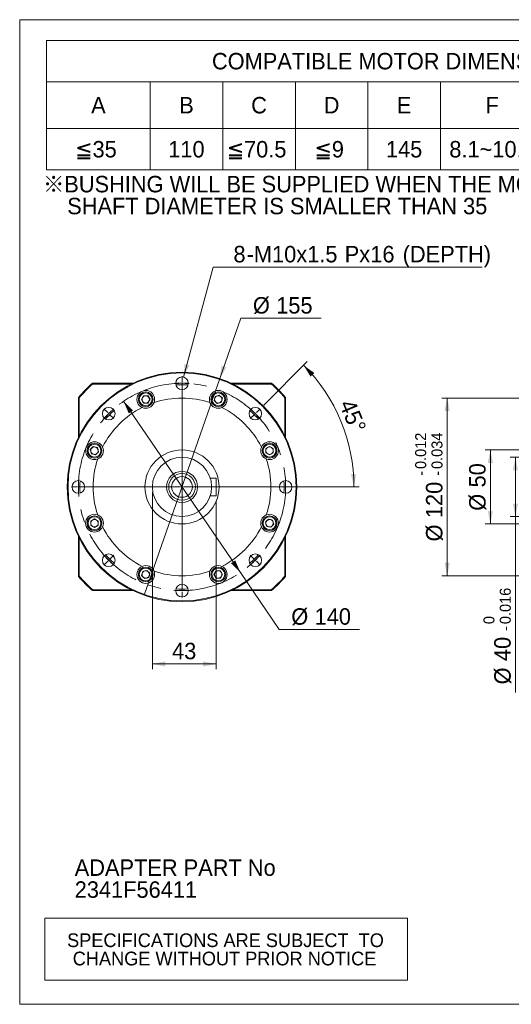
# Model space of a CAD drawing. Header units: millimetres. Extents: x 35 to 1004, y 35 to 700.
# Tile 1 of 6: x 35 to 367, y 35 to 700. Entities that reach past the tile are written whole.
import ezdxf

# ---------------------------------------------------------------- set-up
doc = ezdxf.new("R2010")
doc.units = ezdxf.units.MM
doc.header["$LTSCALE"] = 3.5
doc.linetypes.add('CENTERX2', pattern=[20.32, 12.7, -2.54, 2.54, -2.54])
doc.styles.add('SLDTEXTSTYLE0', font='ARIAL.TTF', dxfattribs={"width": 0.948})
doc.styles.add('SLDTEXTSTYLE4', font='ARIAL.TTF', dxfattribs={"width": 0.948, "bigfont": 'bigfont'})
doc.styles.add('SLDTEXTSTYLE5', font='MINGLIU.TTC', dxfattribs={"bigfont": 'bigfont'})
doc.dimstyles.new('SLDDIMSTYLE1', dxfattribs={"dimtxt": 10.786938, "dimasz": 8.75, "dimexe": 0, "dimexo": 0.0625, "dimgap": 2.696735, "dimtad": 1, "dimdec": 4, "dimrnd": 1e-09, "dimzin": 12, "dimdsep": 46, "dimtxsty": 'SLDTEXTSTYLE0', "dimsah": 1, "dimcen": 0.09, "dimadec": 0, "dimazin": 0, "dimtol": 1, "dimtm": 0.016, "dimtfac": 1, "dimtdec": 3, "dimtofl": 0, "dimtmove": 0, "dimatfit": 3, "dimfxl": 0, "dimtolj": 1, "dimarcsym": 0})
doc.dimstyles.new('SLDDIMSTYLE2', dxfattribs={"dimtxt": 10.786938, "dimasz": 8.75, "dimexe": 0, "dimexo": 0.0625, "dimgap": 2.696735, "dimtad": 1, "dimdec": 4, "dimrnd": 1e-09, "dimzin": 12, "dimdsep": 46, "dimtxsty": 'SLDTEXTSTYLE0', "dimsah": 1, "dimcen": 0.09, "dimadec": 0, "dimazin": 0, "dimtfac": 1, "dimtdec": 4, "dimtofl": 0, "dimtmove": 0, "dimatfit": 3, "dimfxl": 0, "dimtolj": 1, "dimtzin": 12, "dimarcsym": 0})
doc.dimstyles.new('SLDDIMSTYLE3', dxfattribs={"dimtxt": 10.786938, "dimasz": 8.75, "dimexe": 0, "dimexo": 0.0625, "dimgap": 2.696735, "dimtad": 1, "dimdec": 4, "dimrnd": 1e-09, "dimzin": 12, "dimdsep": 46, "dimtxsty": 'SLDTEXTSTYLE0', "dimsah": 1, "dimcen": 0.09, "dimadec": 0, "dimazin": 0, "dimtol": 1, "dimtp": -0.012, "dimtm": 0.034, "dimtfac": 1, "dimtdec": 3, "dimtofl": 0, "dimtmove": 0, "dimatfit": 3, "dimfxl": 0, "dimtolj": 1, "dimarcsym": 0})
doc.dimstyles.new('SLDDIMSTYLE6', dxfattribs={"dimtxt": 10.786938, "dimasz": 8.75, "dimexe": 0, "dimexo": 0.0625, "dimgap": 2.696735, "dimtad": 0, "dimtih": 1, "dimtoh": 1, "dimdec": 4, "dimrnd": 1e-09, "dimzin": 12, "dimdsep": 46, "dimtxsty": 'SLDTEXTSTYLE0', "dimsah": 1, "dimcen": 0.09, "dimadec": 0, "dimazin": 0, "dimtfac": 1, "dimtdec": 4, "dimtmove": 0, "dimatfit": 3, "dimfxl": 0, "dimtolj": 1, "dimtzin": 12, "dimarcsym": 0})
doc.dimstyles.new('SLDDIMSTYLE7', dxfattribs={"dimtxt": 10.786938, "dimasz": 8.75, "dimexe": 0, "dimexo": 0.0625, "dimgap": 2.696735, "dimtad": 0, "dimtih": 1, "dimtoh": 1, "dimdec": 4, "dimrnd": 1e-09, "dimzin": 12, "dimdsep": 46, "dimtxsty": 'SLDTEXTSTYLE0', "dimsah": 1, "dimcen": 0.09, "dimadec": 0, "dimazin": 0, "dimtfac": 1, "dimtdec": 4, "dimtmove": 0, "dimatfit": 3, "dimfxl": 0, "dimtolj": 1, "dimtzin": 12, "dimarcsym": 0})
doc.dimstyles.new('SLDDIMSTYLE8', dxfattribs={"dimtxt": 10.786938, "dimasz": 8.75, "dimexe": 0, "dimexo": 0.0625, "dimgap": 2.696735, "dimtad": 0, "dimtih": 1, "dimtoh": 1, "dimdec": 0, "dimrnd": 1e-09, "dimzin": 12, "dimdsep": 46, "dimtxsty": 'SLDTEXTSTYLE0', "dimsah": 1, "dimcen": 0.09, "dimadec": 0, "dimazin": 0, "dimtfac": 1, "dimtdec": 4, "dimtofl": 0, "dimtmove": 0, "dimatfit": 3, "dimfxl": 0, "dimtolj": 1, "dimtzin": 12, "dimarcsym": 0})
doc.dimstyles.new('SLDDIMSTYLE9', dxfattribs={"dimtxt": 10.786938, "dimasz": 8.75, "dimexe": 0, "dimexo": 0.0625, "dimgap": 2.696735, "dimtad": 1, "dimdec": 4, "dimlfac": 3.5, "dimzin": 12, "dimdsep": 46, "dimtxsty": 'SLDTEXTSTYLE0', "dimsah": 1, "dimcen": 0.09, "dimadec": 4, "dimazin": 0, "dimtfac": 1, "dimtdec": 4, "dimtofl": 0, "dimtmove": 0, "dimatfit": 3, "dimfxl": 0, "dimtolj": 1, "dimtzin": 12, "dimarcsym": 0})

# ---------------------------------------------------------------- blocks, each defined once
blk = doc.blocks.new('SW_NOTE_0')
at = {"color": 0, "linetype": 'Continuous', "lineweight": 0, "attachment_point": 1, "style": 'SLDTEXTSTYLE0'}
for s, insert, char_height in [('ADAPTER PART No', (0, 14.32), 11.1125), ('2341F56411', (0, -0.49), 11.113)]:
    blk.add_mtext(s, dxfattribs=dict(at, insert=insert, char_height=char_height))
blk = doc.blocks.new('SW_NOTE_1')
at = {"color": 0, "linetype": 'Continuous', "lineweight": 0, "char_height": 11.1125, "attachment_point": 1}
for s, insert, style in [('\\M+181A6BUSHING WILL BE SUPPLIED WHEN THE MOTOR', (0, 14.32), 'SLDTEXTSTYLE4'), ('    SHAFT DIAMETER IS SMALLER THAN 35', (0, -0.49), 'SLDTEXTSTYLE0')]:
    blk.add_mtext(s, dxfattribs=dict(at, insert=insert, style=style))
blk = doc.blocks.new('SW_TABLEANNOTATION_0')
at = {"color": 0, "linetype": 'Continuous', "lineweight": 0}
for p, q in [((0, 0), (0, -87.5)), ((476, 0), (0, 0)), ((476, -87.5), (476, 0)), ((0, -28), (476, -28)), ((70, -28), (70, -87.5)), ((119, -28), (119, -87.5)), ((168, -28), (168, -87.5)), ((217, -28), (217, -87.5)), ((266, -28), (266, -87.5)), ((336, -28), (336, -87.5)), ((406, -28), (406, -87.5)), ((0, -59.5), (476, -59.5)), ((0, -87.5), (476, -87.5))]:
    blk.add_line(p, q, dxfattribs=at)
at = {"color": 0, "linetype": 'Continuous', "lineweight": 0, "attachment_point": 1}
for s, insert, char_height, style in [('COMPATIBLE MOTOR DIMENSIONS', (111.65, -8.46), 11.1125, 'SLDTEXTSTYLE0'), ('A', (30.06, -38.21), 11.11, 'SLDTEXTSTYLE0'), ('B', (89.56, -38.21), 11.11, 'SLDTEXTSTYLE0'), ('C', (138.15, -38.21), 11.11, 'SLDTEXTSTYLE0'), ('D', (187.15, -38.21), 11.11, 'SLDTEXTSTYLE0'), ('E', (236.56, -38.21), 11.11, 'SLDTEXTSTYLE0'), ('F', (296.47, -38.21), 11.11, 'SLDTEXTSTYLE0'), ('H', (365.65, -38.21), 11.11, 'SLDTEXTSTYLE0'), ('L', (436.88, -38.21), 11.11, 'SLDTEXTSTYLE0'), ('\\M+1818535', (19.36, -67.96), 11.113, 'SLDTEXTSTYLE4'), ('110', (82.15, -67.96), 11.113, 'SLDTEXTSTYLE0'), ('\\M+1818570.5', (121.69, -67.96), 11.1125, 'SLDTEXTSTYLE4'), ('\\M+181859', (180.98, -67.96), 11.113, 'SLDTEXTSTYLE4'), ('145', (229.15, -67.96), 11.113, 'SLDTEXTSTYLE0'), ('8.1~10.0', (271.98, -67.96), 11.113, 'SLDTEXTSTYLE0'), ('130~150', (341.98, -67.96), 11.113, 'SLDTEXTSTYLE0'), ('\\M+18186', (415.48, -68.31), 11.113, 'SLDTEXTSTYLE5'), ('C-9.5', (430.3, -68.07), 11.113, 'SLDTEXTSTYLE0')]:
    blk.add_mtext(s, dxfattribs=dict(at, insert=insert, char_height=char_height, style=style))
blk = doc.blocks.new('SW_TABLEANNOTATION_1')
at = {"color": 0, "linetype": 'Continuous', "lineweight": 0}
for p, q in [((0, 0), (0, -42)), ((245, 0), (0, 0)), ((245, -42), (245, 0)), ((0, -42), (245, -42))]:
    blk.add_line(p, q, dxfattribs=at)
at = {"color": 0, "linetype": 'Continuous', "lineweight": 0, "char_height": 9.2604, "attachment_point": 1, "style": 'SLDTEXTSTYLE0'}
for s, insert in [(' SPECIFICATIONS ARE SUBJECT  TO ', (11.72, -10.33)), ('CHANGE WITHOUT PRIOR NOTICE', (18.92, -22.68))]:
    blk.add_mtext(s, dxfattribs=dict(at, insert=insert))
blk = doc.blocks.new('*D11')
at = {"color": 7, "linetype": 'Continuous', "lineweight": 0}
for p, q in [((409.44, 404.43), (366.33, 404.43)), ((369.83, 404.43), (369.83, 364.43)), ((409.44, 364.43), (366.33, 364.43)), ((369.83, 364.43), (369.83, 245.52))]:
    blk.add_line(p, q, dxfattribs=at)
for points in [[(369.83, 404.43), (368.08, 395.68), (371.58, 395.68)], [(369.83, 364.43), (371.58, 373.18), (368.08, 373.18)]]:
    blk.add_solid(points, dxfattribs=at)
at = {"color": 7, "linetype": 'Continuous', "lineweight": 0, "attachment_point": 1, "rotation": 90, "style": 'SLDTEXTSTYLE0'}
for s, insert, char_height in [('0.016', (359.25, 291.77), 7.408), ('0', (348.21, 291.77), 7.41), ('-', (359.25, 287.24), 7.41), ('40', (355.51, 266.81), 11.113), ('%%c', (355.51, 251.08), 11.113)]:
    blk.add_mtext(s, dxfattribs=dict(at, insert=insert, char_height=char_height))
blk = doc.blocks.new('*D12')
at = {"color": 7, "linetype": 'Continuous', "lineweight": 0}
for p, q in [((488.44, 409.43), (349.38, 409.43)), ((352.88, 409.43), (352.88, 359.43)), ((488.44, 359.43), (349.38, 359.43))]:
    blk.add_line(p, q, dxfattribs=at)
for points in [[(352.88, 409.43), (351.13, 400.68), (354.63, 400.68)], [(352.88, 359.43), (354.63, 368.18), (351.13, 368.18)]]:
    blk.add_solid(points, dxfattribs=at)
at = {"color": 7, "linetype": 'Continuous', "lineweight": 0, "char_height": 11.113, "attachment_point": 1, "rotation": 90, "style": 'SLDTEXTSTYLE0'}
for s, insert in [('50', (338.56, 384.07)), ('%%c', (338.56, 368.34))]:
    blk.add_mtext(s, dxfattribs=dict(at, insert=insert))
blk = doc.blocks.new('*D13')
at = {"color": 7, "linetype": 'Continuous', "lineweight": 0}
for p, q in [((490.94, 444.43), (320.23, 444.43)), ((323.73, 444.43), (323.73, 324.43)), ((490.94, 324.43), (320.23, 324.43))]:
    blk.add_line(p, q, dxfattribs=at)
for points in [[(323.73, 444.43), (321.98, 435.68), (325.48, 435.68)], [(323.73, 324.43), (325.48, 333.18), (321.98, 333.18)]]:
    blk.add_solid(points, dxfattribs=at)
at = {"color": 7, "linetype": 'Continuous', "lineweight": 0, "attachment_point": 1, "rotation": 90, "style": 'SLDTEXTSTYLE0'}
for s, insert, char_height in [('0.012', (302.11, 396.55), 7.408), ('0.034', (313.14, 396.55), 7.408), ('-', (302.11, 392.02), 7.41), ('-', (313.14, 392.02), 7.41), ('120', (309.4, 363.36), 11.113), ('%%c', (309.4, 347.62), 11.113)]:
    blk.add_mtext(s, dxfattribs=dict(at, insert=insert, char_height=char_height))
blk = doc.blocks.new('*D28')
at = {"color": 7, "linetype": 'Continuous', "lineweight": 0}
for p, q in [((105.19, 442.26), (184.07, 326.6)), ((184.07, 326.6), (210.28, 288.17)), ((210.28, 288.17), (264.44, 288.17))]:
    blk.add_line(p, q, dxfattribs=at)
for points in [[(105.19, 442.26), (108.68, 434.05), (111.57, 436.02)], [(184.07, 326.6), (180.59, 334.81), (177.7, 332.84)]]:
    blk.add_solid(points, dxfattribs=at)
at = {"color": 7, "linetype": 'Continuous', "lineweight": 0, "char_height": 11.113, "attachment_point": 1, "style": 'SLDTEXTSTYLE0'}
for s, insert in [('%%c', (218.46, 302.49)), ('140', (234.19, 302.49))]:
    blk.add_mtext(s, dxfattribs=dict(at, insert=insert))
blk = doc.blocks.new('*D29')
at = {"color": 7, "linetype": 'Continuous', "lineweight": 0}
for p, q in [((170.15, 457.61), (184.35, 498.33)), ((184.35, 498.33), (238.51, 498.33)), ((119.12, 311.25), (170.15, 457.61))]:
    blk.add_line(p, q, dxfattribs=at)
blk.add_solid([(170.15, 457.61), (174.68, 465.3), (171.38, 466.45)], dxfattribs=at)
at = {"color": 7, "linetype": 'Continuous', "lineweight": 0, "char_height": 11.113, "attachment_point": 1, "style": 'SLDTEXTSTYLE0'}
for s, insert in [('%%c', (192.53, 512.65)), ('155', (208.26, 512.65))]:
    blk.add_mtext(s, dxfattribs=dict(at, insert=insert))
blk = doc.blocks.new('*D30')
at = {"color": 7, "linetype": 'Continuous', "lineweight": 0}
for p, q in [((124.63, 380.93), (124.63, 261.35)), ((167.63, 374.93), (167.63, 261.35)), ((124.63, 264.85), (167.63, 264.85))]:
    blk.add_line(p, q, dxfattribs=at)
for points in [[(124.63, 264.85), (133.38, 263.1), (133.38, 266.6)], [(167.63, 264.85), (158.88, 266.6), (158.88, 263.1)]]:
    blk.add_solid(points, dxfattribs=at)
at = {"color": 7, "linetype": 'Continuous', "lineweight": 0, "insert": (137.9, 279.18), "char_height": 11.113, "attachment_point": 1, "style": 'SLDTEXTSTYLE0'}
blk.add_mtext('43', dxfattribs=at)
blk = doc.blocks.new('*D31')
at = {"color": 7, "linetype": 'Continuous', "lineweight": 0}
for p, q in [((145.73, 458.54), (165.64, 532.88)), ((165.64, 532.88), (347.3, 532.88))]:
    blk.add_line(p, q, dxfattribs=at)
blk.add_solid([(145.73, 458.54), (149.68, 466.54), (146.3, 467.44)], dxfattribs=at)
at = {"color": 7, "linetype": 'Continuous', "lineweight": 0, "attachment_point": 1, "style": 'SLDTEXTSTYLE0'}
for s, insert, char_height in [('8', (179.38, 547.21), 11.11), ('M10x1.5', (193.19, 547.21), 11.113), ('Px', (254.52, 547.21), 11.113), ('16', (271.8, 547.21), 11.113), (' (DEPTH)', (289.57, 547.21), 11.113), ('-', (188.26, 547.21), 11.11)]:
    blk.add_mtext(s, dxfattribs=dict(at, insert=insert, char_height=char_height))
blk = doc.blocks.new('*D32')
at = {"color": 7, "linetype": 'Continuous', "lineweight": 0}
for p, q in [((199.96, 439.76), (229.24, 469.04)), ((213.3, 384.43), (264.29, 384.43))]:
    blk.add_line(p, q, dxfattribs=at)
blk.add_arc((144.63, 384.43), 116.16, 0, 45, dxfattribs=at)
for points in [[(226.77, 466.57), (231.43, 458.96), (234, 461.34)], [(260.79, 384.43), (262.21, 393.24), (258.71, 393.11)]]:
    blk.add_solid(points, dxfattribs=at)
at = {"color": 7, "linetype": 'Continuous', "lineweight": 0, "insert": (260.9, 444.7), "char_height": 11.113, "attachment_point": 1, "rotation": 292.5, "style": 'SLDTEXTSTYLE0'}
blk.add_mtext('45°', dxfattribs=at)
blk = doc.blocks.new('SW_CENTERMARKSYMBOL_0')
at = {"color": 0, "linetype": 'Continuous', "lineweight": 0}
for p, q in [((0, 1), (0, 4.75)), ((0, 0), (0, 0.5)), ((0, 0), (0, -0.5)), ((0, -1), (0, -4.75)), ((0, -69), (0, -4.83)), ((-50.2, -19.8), (-52.86, -17.14)), ((50.2, -19.8), (52.86, -17.14)), ((-49.5, -20.5), (-49.85, -20.15)), ((-49.5, -20.5), (-49.14, -20.86)), ((-48.79, -21.21), (-46.14, -23.86)), ((48.79, -21.21), (46.14, -23.86)), ((49.5, -20.5), (49.14, -20.86)), ((49.5, -20.5), (49.85, -20.15)), ((-71, -70), (-74.75, -70)), ((-70, -70), (-70.5, -70)), ((-70, -70), (-69.5, -70)), ((-69, -70), (-65.25, -70)), ((-1, -70), (-65.17, -70)), ((0, -70), (-0.5, -70)), ((0, -70), (0, -69.5)), ((0, -70), (0, -70.5)), ((0, -70), (0.5, -70)), ((0, -71), (0, -135.17)), ((1, -70), (65.17, -70)), ((69, -70), (65.25, -70)), ((70, -70), (69.5, -70)), ((70, -70), (70.5, -70)), ((71, -70), (74.75, -70)), ((-49.5, -119.5), (-49.85, -119.85)), ((-49.5, -119.5), (-49.14, -119.14)), ((-48.79, -118.79), (-46.14, -116.14)), ((48.79, -118.79), (46.14, -116.14)), ((49.5, -119.5), (49.14, -119.14)), ((49.5, -119.5), (49.85, -119.85)), ((-50.2, -120.2), (-52.86, -122.86)), ((50.2, -120.2), (52.86, -122.86)), ((0, -139), (0, -135.25)), ((0, -140), (0, -139.5)), ((0, -140), (0, -140.5)), ((0, -141), (0, -144.75))]:
    blk.add_line(p, q, dxfattribs=at)
for start, end in [(90, 90.40926), (89.59074, 90), (90.81851, 93.88793), (86.11207, 89.18149), (131.11207, 134.18149), (45.81851, 48.88793), (135.81851, 138.88793), (135, 135.40926), (134.59074, 135), (45, 45.40926), (44.59074, 45), (41.11207, 44.18149), (176.11207, 179.18149), (0.81851, 3.88793), (179.59074, 180), (180, 180.40926), (180.81851, 183.88793), (356.11207, 359.18149), (0, 0.40926), (359.59074, 0), (221.11207, 224.18149), (224.59074, 225), (225, 225.40926), (314.59074, 315), (315, 315.40926), (315.81851, 318.88793), (225.81851, 228.88793), (311.11207, 314.18149), (266.11207, 269.18149), (269.59074, 270), (270, 270.40926), (270.81851, 273.88793)]:
    blk.add_arc((0, -70), 70, start, end, dxfattribs=at)

msp = doc.modelspace()

# ---------------------------------------------------------------- linework, layer by layer
at = {"color": 7, "linetype": 'Continuous', "lineweight": 0}
for p, q in [((35, 700), (1004.5, 700)), ((35, 35), (35, 700)), ((35, 35), (1004.5, 35))]:
    msp.add_line(p, q, dxfattribs=at)
at = {"color": 7, "linetype": 'Continuous', "lineweight": 15}
for p, q in [((84.350905, 453.930356), (84.164566, 454.430357)), ((84.164566, 454.430357), (111.371162, 454.430357)), ((110.338641, 453.930356), (84.350905, 453.930356)), ((140.381499, 454.430357), (148.8815, 454.430357)), ((177.891838, 454.430357), (205.098434, 454.430357)), ((204.912095, 453.930356), (178.924358, 453.930356)), ((205.098434, 454.430357), (204.912095, 453.930356)), ((118.665429, 446.040515), (117.253231, 443.522774)), ((121.551957, 446.076389), (118.665429, 446.040515)), ((123.026289, 443.594519), (121.551957, 446.076389)), ((167.05679, 445.574365), (166.344352, 442.776907)), ((169.835676, 446.356103), (167.05679, 445.574365)), ((171.902128, 444.340385), (169.835676, 446.356103)), ((74.631499, 417.690694), (74.631499, 444.89729)), ((75.1315, 444.710951), (74.631499, 444.89729)), ((75.1315, 444.710951), (75.1315, 418.723214)), ((117.253231, 443.522774), (118.727563, 441.040903)), ((118.727563, 441.040903), (121.614091, 441.076778)), ((121.614091, 441.076778), (123.026289, 443.594519)), ((166.344352, 442.776907), (168.410802, 440.76119)), ((168.410802, 440.76119), (171.18969, 441.542931)), ((171.18969, 441.542931), (171.902128, 444.340385)), ((214.6315, 444.89729), (214.131499, 444.710951)), ((214.131499, 418.723214), (214.131499, 444.710951)), ((214.6315, 444.89729), (214.6315, 417.690694)), ((84.72147, 411.700984), (82.705753, 409.634532)), ((82.705753, 409.634532), (83.48749, 406.855646)), ((83.48749, 406.855646), (86.284949, 406.143209)), ((87.518925, 410.988547), (84.72147, 411.700984)), ((86.284949, 406.143209), (88.300666, 408.209659)), ((88.300666, 408.209659), (87.518925, 410.988547)), ((203.723917, 411.808625), (201.242047, 410.334293)), ((201.242047, 410.334293), (201.277921, 407.447765)), ((201.277921, 407.447765), (203.795662, 406.035567)), ((206.241658, 410.396427), (203.723917, 411.808625)), ((203.795662, 406.035567), (206.277533, 407.509899)), ((206.277533, 407.509899), (206.241658, 410.396427)), ((74.631499, 380.180356), (74.631499, 388.680356)), ((163.710283, 390.430356), (167.6315, 390.430356)), ((167.6315, 378.430356), (167.6315, 390.430356)), ((214.6315, 388.680356), (214.6315, 380.180356)), ((163.710283, 378.430356), (167.6315, 378.430356)), ((85.467337, 362.825146), (82.985466, 361.350814)), ((82.985466, 361.350814), (83.021341, 358.464286)), ((87.985078, 361.412948), (85.467337, 362.825146)), ((88.020953, 358.52642), (87.985078, 361.412948)), ((202.97805, 362.717504), (200.962333, 360.651053)), ((200.962333, 360.651053), (201.744074, 357.872166)), ((205.775509, 362.005066), (202.97805, 362.717504)), ((204.541529, 357.159728), (206.557246, 359.22618)), ((206.557246, 359.22618), (205.775509, 362.005066)), ((83.021341, 358.464286), (85.539082, 357.052088)), ((85.539082, 357.052088), (88.020953, 358.52642)), ((201.744074, 357.872166), (204.541529, 357.159728)), ((74.631499, 323.963422), (74.631499, 351.170018)), ((75.1315, 350.137498), (75.1315, 324.149761)), ((214.131499, 324.149761), (214.131499, 350.137498)), ((214.6315, 351.170018), (214.6315, 323.963422)), ((118.073309, 327.317782), (117.360871, 324.520327)), ((120.852197, 328.099523), (118.073309, 327.317782)), ((122.918647, 326.083805), (120.852197, 328.099523)), ((122.206209, 323.286347), (122.918647, 326.083805)), ((167.648908, 327.783935), (166.23671, 325.266194)), ((170.535436, 327.819809), (167.648908, 327.783935)), ((172.009768, 325.337939), (170.535436, 327.819809)), ((75.1315, 324.149761), (74.631499, 323.963422)), ((117.360871, 324.520327), (119.427323, 322.50461)), ((119.427323, 322.50461), (122.206209, 323.286347)), ((166.23671, 325.266194), (167.711042, 322.784323)), ((167.711042, 322.784323), (170.59757, 322.820198)), ((170.59757, 322.820198), (172.009768, 325.337939)), ((214.6315, 323.963422), (214.131499, 324.149761)), ((84.350905, 314.930357), (84.164566, 314.430356)), ((111.371162, 314.430356), (84.164566, 314.430356)), ((84.350905, 314.930357), (110.338641, 314.930357)), ((148.8815, 314.430356), (140.381499, 314.430356)), ((205.098434, 314.430356), (177.891838, 314.430356)), ((178.924358, 314.930357), (204.912095, 314.930357)), ((205.098434, 314.430356), (204.912095, 314.930357))]:
    msp.add_line(p, q, dxfattribs=at)
for centre, radius in [((144.6315, 384.430356), 77.5), ((144.6315, 384.430356), 77), ((144.6315, 454.430356), 4.25), ((120.13976, 443.558646), 5), ((120.13976, 443.558646), 4.333333), ((169.123239, 443.558646), 5), ((169.123239, 443.558646), 4.333333), ((95.134025, 433.927831), 4.25), ((194.128974, 433.927831), 4.25), ((85.503209, 408.922096), 5), ((85.503209, 408.922096), 4.333333), ((203.75979, 408.922096), 5), ((203.75979, 408.922096), 4.333333), ((144.6315, 384.430356), 25), ((144.6315, 384.430356), 20), ((144.6315, 384.430356), 10.5), ((144.6315, 384.430356), 9), ((74.6315, 384.430356), 4.25), ((144.6315, 384.430356), 7), ((214.6315, 384.430356), 4.25), ((85.503209, 359.938617), 5), ((85.503209, 359.938617), 4.333333), ((203.75979, 359.938617), 5), ((203.75979, 359.938617), 4.333333), ((95.134025, 334.932882), 4.25), ((194.128974, 334.932882), 4.25), ((120.13976, 325.302066), 5), ((120.13976, 325.302066), 4.333333), ((169.123239, 325.302066), 5), ((169.123239, 325.302066), 4.333333), ((144.6315, 314.430356), 4.25)]:
    msp.add_circle(centre, radius, dxfattribs=at)
at = {"color": 7, "linetype": 'CENTERX2', "lineweight": 0}
msp.add_circle((144.6315, 384.430356), 70, dxfattribs=at)
at = {"color": 7, "linetype": 'Continuous', "lineweight": 15}
for centre, radius, start, end in [((144.6315, 384.430356), 92.5, 130.820891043, 139.179108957), ((144.6315, 384.430356), 92, 130.936625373, 139.063374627), ((144.6315, 384.430356), 70, 86.520793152, 93.479206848), ((144.6315, 384.430356), 69, 86.59408077, 93.40591923), ((144.6315, 384.430356), 92, 40.936625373, 49.063374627), ((144.6315, 384.430356), 92.5, 40.820891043, 49.179108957), ((120.13976, 443.558646), 6, 338.65511886, 246.34488114), ((120.13976, 443.558646), 2.5, 90.712032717, 150.712032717), ((120.13976, 443.558646), 2.5, 30.712032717, 90.712032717), ((169.123239, 443.558646), 6, 293.65511886, 201.34488114), ((169.123239, 443.558646), 2.5, 105.712032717, 165.712032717), ((169.123239, 443.558646), 2.5, 45.712032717, 105.712032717), ((120.13976, 443.558646), 2.5, 150.712032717, 210.712032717), ((120.13976, 443.558646), 6, 246.34488114, 338.65511886), ((120.13976, 443.558646), 2.5, 210.712032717, 270.712032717), ((120.13976, 443.558646), 2.5, 270.712032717, 330.712032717), ((120.13976, 443.558646), 2.5, 330.712032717, 30.712032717), ((144.6315, 384.430356), 60, 71.635864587, 108.364135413), ((169.123239, 443.558646), 6, 201.34488114, 293.65511886), ((169.123239, 443.558646), 2.5, 165.712032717, 225.712032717), ((169.123239, 443.558646), 2.5, 225.712032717, 285.712032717), ((169.123239, 443.558646), 2.5, 285.712032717, 345.712032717), ((169.123239, 443.558646), 2.5, 345.712032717, 45.712032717), ((144.6315, 384.430356), 60, 116.635864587, 153.364135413), ((144.6315, 384.430356), 70, 131.520793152, 138.479206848), ((144.6315, 384.430356), 69, 131.59408077, 138.40591923), ((144.6315, 384.430356), 60, 26.635864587, 63.364135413), ((144.6315, 384.430356), 69, 41.59408077, 48.40591923), ((144.6315, 384.430356), 70, 41.520793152, 48.479206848), ((85.503209, 408.922096), 6, 23.65511886, 291.34488114), ((203.75979, 408.922096), 6, 248.65511886, 156.34488114), ((85.503209, 408.922096), 2.5, 135.712032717, 195.712032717), ((85.503209, 408.922096), 2.5, 195.712032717, 255.712032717), ((85.503209, 408.922096), 2.5, 75.712032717, 135.712032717), ((85.503209, 408.922096), 2.5, 255.712032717, 315.712032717), ((85.503209, 408.922096), 2.5, 15.712032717, 75.712032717), ((85.503209, 408.922096), 2.5, 315.712032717, 15.712032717), ((85.503209, 408.922096), 6, 291.34488114, 23.65511886), ((203.75979, 408.922096), 6, 156.34488114, 248.65511886), ((203.75979, 408.922096), 2.5, 120.712032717, 180.712032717), ((203.75979, 408.922096), 2.5, 180.712032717, 240.712032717), ((203.75979, 408.922096), 2.5, 60.712032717, 120.712032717), ((203.75979, 408.922096), 2.5, 240.712032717, 300.712032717), ((203.75979, 408.922096), 2.5, 0.712032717, 60.712032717), ((203.75979, 408.922096), 2.5, 300.712032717, 0.712032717), ((144.6315, 384.430356), 60, 161.635864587, 198.364135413), ((144.6315, 384.430356), 60, 341.635864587, 18.364135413), ((144.6315, 384.430356), 70, 176.520793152, 183.479206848), ((144.6315, 384.430356), 69, 176.59408077, 183.40591923), ((144.6315, 384.430356), 69, 356.59408077, 3.40591923), ((144.6315, 384.430356), 70, 356.520793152, 3.479206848), ((85.503209, 359.938617), 6, 68.65511886, 336.34488114), ((203.75979, 359.938617), 6, 203.65511886, 111.34488114), ((85.503209, 359.938617), 2.5, 120.712032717, 180.712032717), ((85.503209, 359.938617), 2.5, 180.712032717, 240.712032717), ((85.503209, 359.938617), 2.5, 60.712032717, 120.712032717), ((85.503209, 359.938617), 2.5, 0.712032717, 60.712032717), ((85.503209, 359.938617), 2.5, 300.712032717, 0.712032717), ((85.503209, 359.938617), 6, 336.34488114, 68.65511886), ((203.75979, 359.938617), 6, 111.34488114, 203.65511886), ((203.75979, 359.938617), 2.5, 135.712032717, 195.712032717), ((203.75979, 359.938617), 2.5, 195.712032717, 255.712032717), ((203.75979, 359.938617), 2.5, 75.712032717, 135.712032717), ((203.75979, 359.938617), 2.5, 15.712032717, 75.712032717), ((203.75979, 359.938617), 2.5, 315.712032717, 15.712032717), ((85.503209, 359.938617), 2.5, 240.712032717, 300.712032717), ((144.6315, 384.430356), 60, 206.635864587, 243.364135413), ((144.6315, 384.430356), 60, 296.635864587, 333.364135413), ((203.75979, 359.938617), 2.5, 255.712032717, 315.712032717), ((144.6315, 384.430356), 70, 221.520793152, 228.479206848), ((144.6315, 384.430356), 69, 221.59408077, 228.40591923), ((144.6315, 384.430356), 69, 311.59408077, 318.40591923), ((144.6315, 384.430356), 70, 311.520793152, 318.479206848), ((120.13976, 325.302066), 6, 113.65511886, 21.34488114), ((120.13976, 325.302066), 2.5, 165.712032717, 225.712032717), ((120.13976, 325.302066), 2.5, 105.712032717, 165.712032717), ((120.13976, 325.302066), 6, 21.34488114, 113.65511886), ((120.13976, 325.302066), 2.5, 45.712032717, 105.712032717), ((120.13976, 325.302066), 2.5, 345.712032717, 45.712032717), ((144.6315, 384.430356), 60, 251.635864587, 288.364135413), ((169.123239, 325.302066), 6, 158.65511886, 66.34488114), ((169.123239, 325.302066), 6, 66.34488114, 158.65511886), ((169.123239, 325.302066), 2.5, 150.712032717, 210.712032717), ((169.123239, 325.302066), 2.5, 90.712032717, 150.712032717), ((169.123239, 325.302066), 2.5, 30.712032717, 90.712032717), ((169.123239, 325.302066), 2.5, 330.712032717, 30.712032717), ((144.6315, 384.430356), 92.5, 220.820891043, 229.179108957), ((144.6315, 384.430356), 92, 220.936625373, 229.063374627), ((120.13976, 325.302066), 2.5, 225.712032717, 285.712032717), ((120.13976, 325.302066), 2.5, 285.712032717, 345.712032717), ((169.123239, 325.302066), 2.5, 210.712032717, 270.712032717), ((169.123239, 325.302066), 2.5, 270.712032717, 330.712032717), ((144.6315, 384.430356), 92, 310.936625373, 319.063374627), ((144.6315, 384.430356), 92.5, 310.820891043, 319.179108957), ((144.6315, 384.430356), 70, 266.520793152, 273.479206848), ((144.6315, 384.430356), 69, 266.59408077, 273.40591923)]:
    msp.add_arc(centre, radius, start, end, dxfattribs=at)

# ---------------------------------------------------------------- block references
at = {"color": 7, "linetype": 'Continuous', "lineweight": 0}
for name, p in [('SW_TABLEANNOTATION_0', (53.201098, 686.021316)), ('SW_NOTE_1', (50.75, 580.183334)), ('SW_CENTERMARKSYMBOL_0', (144.6315, 454.430356)), ('SW_NOTE_0', (72.160413, 118.547769)), ('SW_TABLEANNOTATION_1', (51.906262, 93.241392))]:
    msp.add_blockref(name, p, dxfattribs=at)

# ---------------------------------------------------------------- dimensions: what is measured, and where the dimension line sits
dim = msp.add_diameter_dim_2p(p1=(143.661402, 450.808007), p2=(145.730943, 458.535685), text='<>-M10x1.5Px16 (DEPTH)\\P', dimstyle='SLDDIMSTYLE8', override={"dimpost": '<>'}, dxfattribs=at)
dim.commit()
dim.dimension.update_dxf_attribs({"geometry": '*D31', "text_midpoint": (257.781998, 541.164107), "dimtype": 163})
for p1, p2, dimstyle, picture, middle in [((119.115657, 311.25118), (170.147342, 457.609532), 'SLDDIMSTYLE7', '*D29', (212.738682, 506.608315)), ((184.071758, 326.598998), (105.191241, 442.261714), 'SLDDIMSTYLE6', '*D28', (238.67404, 296.448857))]:
    dim = msp.add_diameter_dim_2p(p1=p1, p2=p2, dimstyle=dimstyle, dxfattribs=at)
    dim.commit()
    dim.dimension.update_dxf_attribs({"geometry": picture, "text_midpoint": middle, "dimtype": 163})
dim = msp.add_angular_dim_2l(base=(251.945852, 428.881416), line1=((209.803067, 384.430356), (79.459932, 384.430356)), line2=((197.487731, 437.286588), (190.770217, 430.569074)), dimstyle='SLDDIMSTYLE9', dxfattribs=at)
dim.commit()
dim.dimension.update_dxf_attribs({"geometry": '*D32', "text_midpoint": (251.945852, 428.881416), "dimtype": 162})
for base, p1, p2, dimstyle, picture, middle in [((323.729207, 324.430356), (494.437927, 444.430356), (494.437927, 324.430356), 'SLDDIMSTYLE3', '*D13', (323.729207, 384.430356)), ((352.884282, 359.430356), (491.937927, 409.430356), (491.937927, 359.430356), 'SLDDIMSTYLE2', '*D12', (352.884282, 384.430356)), ((369.830141, 364.430356), (412.937927, 404.430356), (412.937927, 364.430356), 'SLDDIMSTYLE1', '*D11', (369.830141, 283.768306))]:
    dim = msp.add_linear_dim(base=base, p1=p1, p2=p2, angle=90, text='%%c<>', dimstyle=dimstyle, dxfattribs=at)
    dim.commit()
    dim.dimension.update_dxf_attribs({"geometry": picture, "text_midpoint": middle, "dimtype": 160})
dim = msp.add_linear_dim(base=(167.6315, 264.850592), p1=(124.6315, 384.430356), p2=(167.6315, 378.430356), dimstyle='SLDDIMSTYLE2', dxfattribs=at)
dim.commit()
dim.dimension.update_dxf_attribs({"geometry": '*D30', "text_midpoint": (146.1315, 264.850592), "dimtype": 160})

doc.saveas('drawing.dxf')
